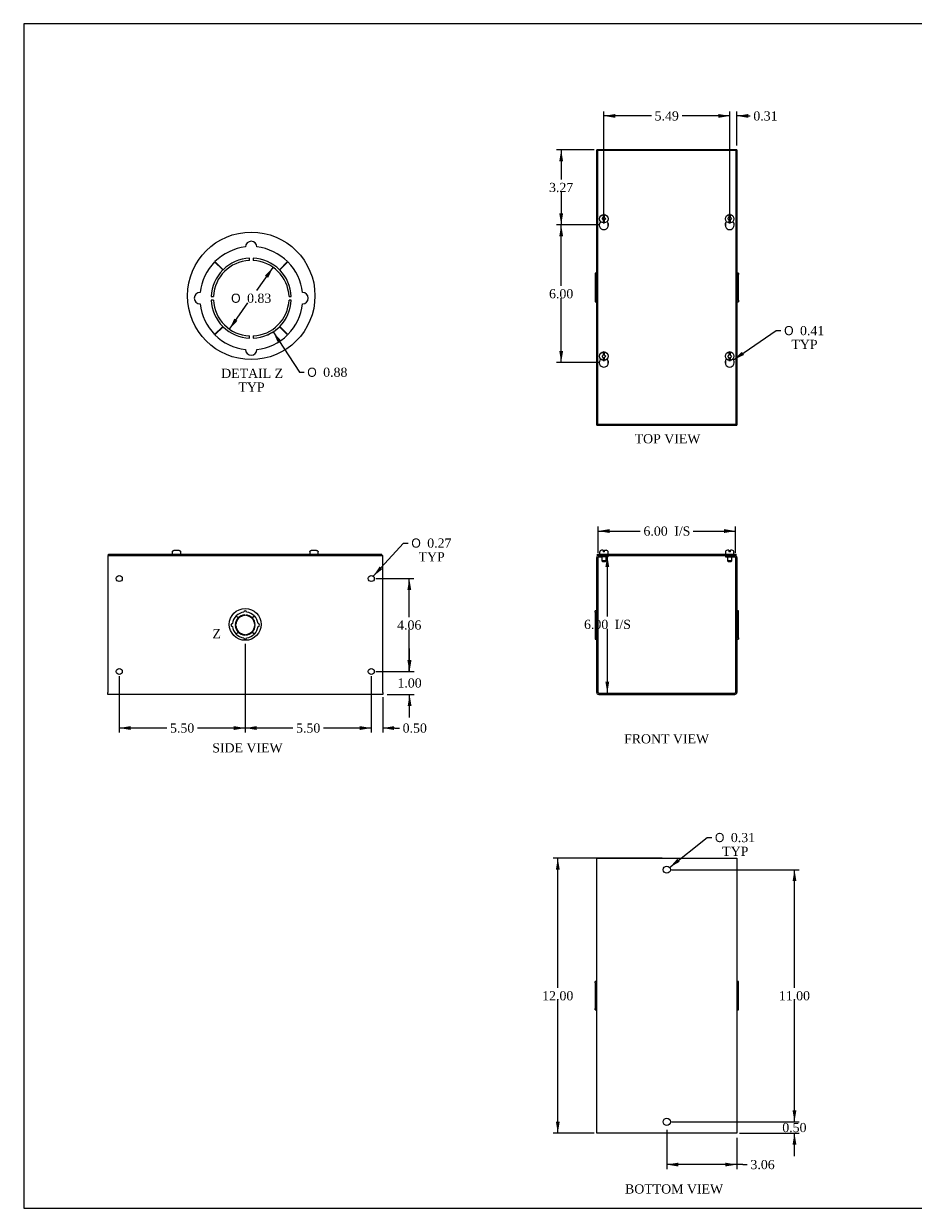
# Model space of a CAD drawing. Header units: inches. Extents: x 0.2 to 77.9, y -0.5 to 51.8.
# Tile 1 of 4: x 0.2 to 39.1, y 0.1 to 51.8. Entities that reach past the tile are written whole.
import ezdxf
from ezdxf.enums import TextEntityAlignment as Align
from ezdxf.lldxf.tags import DXFTag

# ---------------------------------------------------------------- set-up
doc = ezdxf.new("R2010")
doc.units = ezdxf.units.IN
doc.header["$MEASUREMENT"] = 0
for name, color, linetype in [('COM56306-3', 7, 'Continuous'), ('COM70723-1', 7, 'Continuous'), ('Default', 7, 'Continuous'), ('SCS19515', 7, 'Continuous')]:
    doc.layers.add(name, color=color, linetype=linetype)
doc.styles.add('SEACAD_Solid_Edge_ANSI1_Symbols', font='txt')
doc.styles.add('SEACAD_Times_New_Roman', font='times.ttf')
tags = doc.linetypes.add('CENTER2', pattern=[1.125, 0.75, -0.125, 0.125, -0.125]).pattern_tags.tags
tags[10:11] = [DXFTag(74, 4), DXFTag(75, 0), DXFTag(340, '0'), DXFTag(46, 0.0), DXFTag(50, 0.0), DXFTag(44, 0.0), DXFTag(45, 0.0)]
tags[8:9] = [DXFTag(74, 4), DXFTag(75, 0), DXFTag(340, '0'), DXFTag(46, 0.0), DXFTag(50, 0.0), DXFTag(44, 0.0), DXFTag(45, 0.0)]
tags[6:7] = [DXFTag(74, 4), DXFTag(75, 0), DXFTag(340, '0'), DXFTag(46, 0.0), DXFTag(50, 0.0), DXFTag(44, 0.0), DXFTag(45, 0.0)]
tags[4:5] = [DXFTag(74, 4), DXFTag(75, 0), DXFTag(340, '0'), DXFTag(46, 0.0), DXFTag(50, 0.0), DXFTag(44, 0.0), DXFTag(45, 0.0)]
doc.dimstyles.new('HAMMOND_(STH_-_66x44)', dxfattribs={"dimtxt": 0.4, "dimasz": 0.5, "dimexe": 0.2, "dimexo": 0.2, "dimgap": 0.1, "dimtad": 0, "dimtih": 1, "dimtoh": 1, "dimzin": 0, "dimdsep": 46, "dimtxsty": 'SEACAD_Times_New_Roman', "dimblk1": '_SE_FILLED', "dimblk2": '_SE_FILLED', "dimsah": 1, "dimcen": 0.2, "dimadec": 0, "dimazin": 0, "dimtfac": 0.8, "dimtofl": 0, "dimtmove": 0, "dimatfit": 3, "dimfxl": 1, "dimtolj": 1, "dimtzin": 0, "dimarcsym": 0})

# ---------------------------------------------------------------- blocks, each defined once
blk = doc.blocks.new('SE')
at = {"layer": 'COM56306-3', "color": 7, "linetype": 'Continuous'}
for p, q in [((25.278, 28.605), (31.33, 28.605)), ((25.278, 28.548), (25.278, 28.605)), ((25.278, 28.548), (25.333, 28.548)), ((25.497, 28.548), (31.111, 28.548)), ((31.275, 28.548), (31.33, 28.548)), ((31.33, 28.548), (31.33, 28.605))]:
    blk.add_line(p, q, dxfattribs=at)
at = {"layer": 'COM70723-1', "color": 7, "linetype": 'Continuous'}
for p, q in [((25.247, 22.577), (25.247, 28.462)), ((25.304, 22.577), (25.304, 28.462)), ((25.333, 28.548), (25.497, 28.548)), ((25.333, 28.491), (25.497, 28.491)), ((25.497, 28.491), (25.497, 28.548)), ((25.747, 28.491), (25.497, 28.491)), ((25.747, 28.491), (25.747, 28.548)), ((30.861, 28.548), (30.861, 28.491)), ((30.861, 28.491), (31.111, 28.491)), ((31.111, 28.548), (31.275, 28.548)), ((31.111, 28.491), (31.111, 28.548)), ((31.111, 28.491), (31.275, 28.491)), ((31.304, 28.462), (31.304, 22.577)), ((31.361, 28.462), (31.361, 22.577)), ((25.175, 26.078), (25.175, 26.141)), ((25.247, 26.141), (25.175, 26.141)), ((25.175, 26.078), (25.247, 26.078)), ((25.175, 26.078), (25.175, 25.919)), ((25.175, 25.919), (25.247, 25.919)), ((25.175, 25.919), (25.175, 25.915)), ((25.175, 25.915), (25.247, 25.915)), ((25.175, 25.915), (25.175, 25.582)), ((31.433, 26.141), (31.361, 26.141)), ((31.433, 26.078), (31.361, 26.078)), ((31.433, 25.919), (31.361, 25.919)), ((31.433, 25.915), (31.361, 25.915)), ((31.433, 26.078), (31.433, 26.141)), ((31.433, 25.919), (31.433, 26.078)), ((31.433, 25.915), (31.433, 25.919)), ((31.433, 25.582), (31.433, 25.915)), ((25.175, 25.582), (25.247, 25.582)), ((25.175, 25.582), (25.175, 25.457)), ((25.175, 25.457), (25.247, 25.457)), ((25.175, 25.457), (25.175, 25.123)), ((31.433, 25.582), (31.361, 25.582)), ((31.433, 25.457), (31.361, 25.457)), ((31.433, 25.457), (31.433, 25.582)), ((31.433, 25.123), (31.433, 25.457)), ((25.175, 25.123), (25.247, 25.123)), ((25.175, 25.123), (25.175, 25.12)), ((25.175, 25.12), (25.247, 25.12)), ((25.175, 25.12), (25.175, 24.96)), ((25.175, 24.96), (25.247, 24.96)), ((25.175, 24.96), (25.175, 24.898)), ((25.175, 24.898), (25.247, 24.898)), ((31.433, 25.123), (31.361, 25.123)), ((31.433, 25.12), (31.361, 25.12)), ((31.433, 24.96), (31.361, 24.96)), ((31.361, 24.898), (31.433, 24.898)), ((31.433, 25.12), (31.433, 25.123)), ((31.433, 24.96), (31.433, 25.12)), ((31.433, 24.96), (31.433, 24.898)), ((25.333, 22.548), (31.275, 22.548)), ((25.333, 22.491), (31.275, 22.491))]:
    blk.add_line(p, q, dxfattribs=at)
for centre, radius, start, end in [((25.333, 28.462), 0.086, 90, 180), ((25.333, 28.462), 0.029, 90, 180), ((31.275, 28.462), 0.086, 0, 90), ((31.275, 28.462), 0.029, 0, 90), ((25.333, 22.577), 0.086, 180, 270), ((25.333, 22.577), 0.029, 180, 270), ((31.275, 22.577), 0.086, 270, 0), ((31.275, 22.577), 0.029, 270, 0)]:
    blk.add_arc(centre, radius, start, end, dxfattribs=at)
at = {"layer": 'SCS19515', "color": 7, "linetype": 'Continuous'}
for p, q in [((25.371, 28.69), (25.371, 28.63)), ((25.529, 28.78), (25.461, 28.78)), ((25.464, 28.491), (25.464, 28.322)), ((25.529, 28.78), (25.529, 28.705)), ((25.589, 28.705), (25.529, 28.705)), ((25.589, 28.78), (25.656, 28.78)), ((25.589, 28.705), (25.589, 28.78)), ((25.654, 28.322), (25.654, 28.491)), ((25.746, 28.63), (25.746, 28.69)), ((30.861, 28.69), (30.861, 28.63)), ((31.018, 28.78), (30.951, 28.78)), ((30.953, 28.491), (30.953, 28.322)), ((31.018, 28.78), (31.018, 28.705)), ((31.078, 28.705), (31.018, 28.705)), ((31.146, 28.78), (31.078, 28.78)), ((31.078, 28.705), (31.078, 28.78)), ((31.143, 28.322), (31.143, 28.491)), ((31.236, 28.63), (31.236, 28.69)), ((25.654, 28.322), (25.464, 28.322)), ((25.464, 28.322), (25.494, 28.292)), ((25.494, 28.292), (25.624, 28.292)), ((25.624, 28.292), (25.654, 28.322)), ((31.143, 28.322), (30.953, 28.322)), ((30.953, 28.322), (30.983, 28.292)), ((30.983, 28.292), (31.113, 28.292)), ((31.113, 28.292), (31.143, 28.322))]:
    blk.add_line(p, q, dxfattribs=at)
for centre, radius, start, end in [((25.461, 28.69), 0.09, 90, 180), ((25.396, 28.63), 0.025, 180, 270), ((25.656, 28.69), 0.09, 0, 90), ((25.721, 28.63), 0.025, 270, 0), ((30.951, 28.69), 0.09, 90, 180), ((30.886, 28.63), 0.025, 180, 270), ((31.146, 28.69), 0.09, 0, 90), ((31.211, 28.63), 0.025, 270, 0)]:
    blk.add_arc(centre, radius, start, end, dxfattribs=at)
blk = doc.blocks.new('SE1')
at = {"layer": 'COM56306-3', "color": 7, "linetype": 'Continuous'}
for p, q in [((25.278, 46.214), (25.278, 34.277)), ((31.33, 46.214), (25.278, 46.214)), ((31.33, 34.277), (31.33, 46.214)), ((25.278, 34.277), (31.33, 34.277))]:
    blk.add_line(p, q, dxfattribs=at)
for centre in [(25.559, 42.973), (31.048, 42.973), (25.559, 36.973), (31.048, 36.973)]:
    blk.add_arc(centre, 0.203, 133.5511, 46.4489, dxfattribs=at)
at = {"layer": 'COM70723-1', "color": 7, "linetype": 'Continuous'}
for p, q in [((25.247, 34.245), (25.247, 46.245)), ((25.333, 46.245), (25.247, 46.245)), ((25.497, 46.245), (25.333, 46.245)), ((31.111, 46.245), (25.497, 46.245)), ((25.497, 46.214), (25.497, 46.245)), ((31.275, 46.245), (31.111, 46.245)), ((31.111, 46.245), (31.111, 46.214)), ((31.361, 46.245), (31.275, 46.245)), ((31.361, 46.245), (31.361, 34.245)), ((25.747, 42.896), (25.747, 43.051)), ((30.861, 43.051), (30.861, 42.896)), ((25.175, 40.867), (25.175, 40.804)), ((25.247, 40.867), (25.175, 40.867)), ((31.433, 40.867), (31.361, 40.867)), ((31.433, 40.867), (31.433, 40.804)), ((25.175, 40.804), (25.247, 40.804)), ((25.175, 40.804), (25.175, 40.645)), ((25.175, 40.645), (25.247, 40.645)), ((25.175, 40.645), (25.175, 40.641)), ((25.175, 40.641), (25.247, 40.641)), ((25.175, 40.641), (25.175, 40.308)), ((31.433, 40.804), (31.361, 40.804)), ((31.433, 40.645), (31.361, 40.645)), ((31.433, 40.641), (31.361, 40.641)), ((31.433, 40.645), (31.433, 40.804)), ((31.433, 40.641), (31.433, 40.645)), ((31.433, 40.308), (31.433, 40.641)), ((25.175, 40.308), (25.247, 40.308)), ((25.175, 40.308), (25.175, 40.183)), ((25.175, 40.183), (25.247, 40.183)), ((25.175, 40.183), (25.175, 39.849)), ((25.175, 39.849), (25.247, 39.849)), ((25.175, 39.849), (25.175, 39.846)), ((25.175, 39.846), (25.247, 39.846)), ((25.175, 39.846), (25.175, 39.686)), ((31.433, 40.308), (31.361, 40.308)), ((31.433, 40.183), (31.361, 40.183)), ((31.433, 39.849), (31.361, 39.849)), ((31.433, 39.846), (31.361, 39.846)), ((31.433, 40.183), (31.433, 40.308)), ((31.433, 39.849), (31.433, 40.183)), ((31.433, 39.846), (31.433, 39.849)), ((31.433, 39.686), (31.433, 39.846)), ((25.175, 39.686), (25.247, 39.686)), ((25.175, 39.686), (25.175, 39.624)), ((25.175, 39.624), (25.247, 39.624)), ((31.433, 39.686), (31.361, 39.686)), ((31.361, 39.624), (31.433, 39.624)), ((31.433, 39.686), (31.433, 39.624)), ((25.747, 36.896), (25.747, 37.051)), ((30.861, 37.051), (30.861, 36.896)), ((25.247, 34.245), (25.333, 34.245)), ((25.333, 34.245), (25.497, 34.245)), ((25.497, 34.245), (25.497, 34.277)), ((25.497, 34.245), (31.111, 34.245)), ((31.111, 34.277), (31.111, 34.245)), ((31.111, 34.245), (31.275, 34.245)), ((31.275, 34.245), (31.361, 34.245))]:
    blk.add_line(p, q, dxfattribs=at)
at = {"layer": 'SCS19515', "color": 7, "linetype": 'Continuous'}
for p, q in [((25.529, 43.429), (25.529, 43.338)), ((25.589, 43.338), (25.589, 43.429)), ((31.018, 43.429), (31.018, 43.338)), ((31.078, 43.338), (31.078, 43.429)), ((25.48, 43.245), (25.529, 43.295)), ((25.529, 43.196), (25.48, 43.245)), ((25.529, 43.338), (25.529, 43.295)), ((25.529, 43.196), (25.529, 43.153)), ((25.529, 43.153), (25.529, 43.062)), ((25.589, 43.295), (25.589, 43.338)), ((25.589, 43.295), (25.638, 43.245)), ((25.638, 43.245), (25.589, 43.196)), ((25.589, 43.153), (25.589, 43.196)), ((25.589, 43.062), (25.589, 43.153)), ((30.969, 43.245), (31.018, 43.295)), ((31.018, 43.196), (30.969, 43.245)), ((31.018, 43.338), (31.018, 43.295)), ((31.018, 43.196), (31.018, 43.153)), ((31.018, 43.153), (31.018, 43.062)), ((31.078, 43.295), (31.078, 43.338)), ((31.078, 43.295), (31.128, 43.245)), ((31.128, 43.245), (31.078, 43.196)), ((31.078, 43.153), (31.078, 43.196)), ((31.078, 43.062), (31.078, 43.153)), ((25.48, 37.245), (25.529, 37.295)), ((25.529, 37.196), (25.48, 37.245)), ((25.529, 37.429), (25.529, 37.338)), ((25.529, 37.338), (25.529, 37.295)), ((25.589, 37.338), (25.589, 37.429)), ((25.589, 37.295), (25.589, 37.338)), ((25.589, 37.295), (25.638, 37.245)), ((25.638, 37.245), (25.589, 37.196)), ((30.969, 37.245), (31.018, 37.295)), ((31.018, 37.196), (30.969, 37.245)), ((31.018, 37.429), (31.018, 37.338)), ((31.018, 37.338), (31.018, 37.295)), ((31.078, 37.338), (31.078, 37.429)), ((31.078, 37.295), (31.078, 37.338)), ((31.078, 37.295), (31.128, 37.245)), ((31.128, 37.245), (31.078, 37.196)), ((25.529, 37.196), (25.529, 37.153)), ((25.529, 37.153), (25.529, 37.062)), ((25.589, 37.153), (25.589, 37.196)), ((25.589, 37.062), (25.589, 37.153)), ((31.018, 37.196), (31.018, 37.153)), ((31.018, 37.153), (31.018, 37.062)), ((31.078, 37.153), (31.078, 37.196)), ((31.078, 37.062), (31.078, 37.153))]:
    blk.add_line(p, q, dxfattribs=at)
for centre in [(25.559, 43.245), (31.048, 43.245), (25.559, 37.245), (31.048, 37.245)]:
    blk.add_circle(centre, 0.187, dxfattribs=at)
for centre, start, end in [((25.559, 43.245), 80.7303, 99.2697), ((31.048, 43.245), 80.7303, 99.2697), ((25.559, 43.245), 260.7303, 279.2697), ((31.048, 43.245), 260.7303, 279.2697), ((25.559, 37.245), 80.7303, 99.2697), ((31.048, 37.245), 80.7303, 99.2697), ((25.559, 37.245), 260.7303, 279.2697), ((31.048, 37.245), 260.7303, 279.2697)]:
    blk.add_arc(centre, 0.186, start, end, dxfattribs=at)
blk = doc.blocks.new('SE2')
at = {"layer": 'COM70723-1', "color": 7, "linetype": 'Continuous'}
for p, q in [((25.247, 15.346), (25.333, 15.346)), ((25.247, 3.346), (25.247, 15.346)), ((25.333, 15.346), (31.275, 15.346)), ((31.275, 15.346), (31.361, 15.346)), ((31.361, 15.346), (31.361, 3.346)), ((25.175, 9.905), (25.175, 9.967)), ((25.247, 9.967), (25.175, 9.967)), ((25.175, 9.905), (25.247, 9.905)), ((25.175, 9.905), (25.175, 9.745)), ((31.433, 9.967), (31.361, 9.967)), ((31.433, 9.905), (31.361, 9.905)), ((31.433, 9.905), (31.433, 9.967)), ((31.433, 9.745), (31.433, 9.905)), ((25.175, 9.745), (25.247, 9.745)), ((25.175, 9.745), (25.175, 9.742)), ((25.175, 9.742), (25.247, 9.742)), ((25.175, 9.742), (25.175, 9.408)), ((25.175, 9.408), (25.247, 9.408)), ((25.175, 9.408), (25.175, 9.283)), ((31.433, 9.745), (31.361, 9.745)), ((31.433, 9.742), (31.361, 9.742)), ((31.433, 9.408), (31.361, 9.408)), ((31.433, 9.742), (31.433, 9.745)), ((31.433, 9.408), (31.433, 9.742)), ((31.433, 9.283), (31.433, 9.408)), ((25.175, 9.283), (25.247, 9.283)), ((25.175, 9.283), (25.175, 8.95)), ((25.175, 8.95), (25.247, 8.95)), ((25.175, 8.95), (25.175, 8.946)), ((25.175, 8.946), (25.247, 8.946)), ((25.175, 8.946), (25.175, 8.787)), ((25.175, 8.787), (25.247, 8.787)), ((25.175, 8.724), (25.175, 8.787)), ((31.433, 9.283), (31.361, 9.283)), ((31.433, 8.95), (31.361, 8.95)), ((31.433, 8.946), (31.361, 8.946)), ((31.433, 8.787), (31.361, 8.787)), ((31.433, 8.95), (31.433, 9.283)), ((31.433, 8.946), (31.433, 8.95)), ((31.433, 8.787), (31.433, 8.946)), ((31.433, 8.724), (31.433, 8.787)), ((25.175, 8.724), (25.247, 8.724)), ((31.361, 8.724), (31.433, 8.724)), ((25.333, 3.346), (25.247, 3.346)), ((31.275, 3.346), (25.333, 3.346)), ((31.361, 3.346), (31.275, 3.346))]:
    blk.add_line(p, q, dxfattribs=at)
for centre in [(28.304, 14.846), (28.304, 3.846)]:
    blk.add_circle(centre, 0.156, dxfattribs=at)
blk = doc.blocks.new('SE4')
at = {"layer": 'COM56306-3', "color": 7, "linetype": 'Continuous'}
for p, q in [((3.937, 28.605), (15.875, 28.605)), ((3.937, 28.548), (3.937, 28.605)), ((3.937, 28.548), (15.875, 28.548)), ((15.875, 28.548), (15.875, 28.605))]:
    blk.add_line(p, q, dxfattribs=at)
at = {"layer": 'COM70723-1', "color": 7, "linetype": 'Continuous'}
for p, q in [((3.906, 28.548), (3.937, 28.548)), ((3.906, 28.548), (3.906, 28.462)), ((3.906, 28.462), (3.906, 22.577)), ((15.875, 28.548), (15.906, 28.548)), ((15.906, 28.462), (15.906, 28.548)), ((15.906, 22.577), (15.906, 28.462)), ((9.507, 25.915), (9.595, 25.827)), ((9.598, 25.83), (9.51, 25.919)), ((9.886, 25.931), (9.886, 25.956)), ((9.926, 25.956), (9.926, 25.931)), ((10.302, 25.919), (10.214, 25.83)), ((10.217, 25.827), (10.306, 25.915)), ((9.469, 25.539), (9.494, 25.539)), ((9.494, 25.499), (9.469, 25.499)), ((10.318, 25.539), (10.343, 25.539)), ((10.343, 25.499), (10.318, 25.499)), ((9.595, 25.211), (9.507, 25.123)), ((9.51, 25.12), (9.598, 25.209)), ((9.886, 25.082), (9.886, 25.107)), ((9.926, 25.107), (9.926, 25.082)), ((10.214, 25.209), (10.302, 25.12)), ((10.306, 25.123), (10.217, 25.211)), ((3.906, 22.491), (3.906, 22.577)), ((15.906, 22.491), (3.906, 22.491)), ((4.562, 22.491), (4.25, 22.491)), ((15.562, 22.491), (15.25, 22.491)), ((15.906, 22.577), (15.906, 22.491))]:
    blk.add_line(p, q, dxfattribs=at)
for centre in [(4.406, 27.548), (15.406, 27.548), (4.406, 23.491), (15.406, 23.491)]:
    blk.add_circle(centre, 0.133, dxfattribs=at)
for centre, radius, start, end in [((9.906, 25.519), 0.562, 135.25, 173.6206), ((9.906, 25.519), 0.413, 92.7791, 177.2209), ((9.906, 25.519), 0.562, 96.3794, 134.75), ((9.906, 25.519), 0.438, 92.6201, 134.75), ((9.906, 26.078), 0.0625, 0, 180), ((9.906, 25.519), 0.438, 45.25, 87.3799), ((9.906, 25.519), 0.413, 2.7791, 87.2209), ((9.906, 25.519), 0.562, 45.25, 83.6206), ((9.906, 25.519), 0.563, 6.3794, 44.75), ((9.347, 25.519), 0.0625, 90, 270), ((9.906, 25.519), 0.562, 186.3794, 224.75), ((9.906, 25.519), 0.438, 135.25, 177.3799), ((9.906, 25.519), 0.438, 182.6201, 224.75), ((9.906, 25.519), 0.413, 182.7791, 267.2209), ((9.906, 25.519), 0.413, 272.7791, 357.2209), ((9.906, 25.519), 0.438, 2.6201, 44.75), ((9.906, 25.519), 0.438, 315.25, 357.3799), ((9.906, 25.519), 0.563, 315.25, 353.6206), ((10.465, 25.519), 0.0625, 270, 90), ((9.906, 25.519), 0.563, 225.25, 263.6206), ((9.906, 25.519), 0.438, 225.25, 267.3799), ((9.906, 24.96), 0.0625, 180, 0), ((9.906, 25.519), 0.438, 272.6201, 314.75), ((9.906, 25.519), 0.563, 276.3794, 314.75)]:
    blk.add_arc(centre, radius, start, end, dxfattribs=at)
at = {"layer": 'SCS19515', "color": 7, "linetype": 'Continuous'}
for p, q in [((6.719, 28.69), (6.719, 28.63)), ((6.722, 28.705), (6.72, 28.705)), ((6.813, 28.78), (6.999, 28.78)), ((7.09, 28.705), (7.092, 28.705)), ((7.094, 28.63), (7.094, 28.69)), ((12.719, 28.69), (12.719, 28.63)), ((12.722, 28.705), (12.72, 28.705)), ((12.813, 28.78), (12.999, 28.78)), ((13.09, 28.705), (13.092, 28.705)), ((13.094, 28.63), (13.094, 28.69))]:
    blk.add_line(p, q, dxfattribs=at)
for centre, radius, start, end in [((6.809, 28.69), 0.09, 170.4059, 180), ((6.744, 28.63), 0.025, 180, 270), ((7.069, 28.63), 0.025, 270, 0), ((7.004, 28.69), 0.09, 0, 9.5941), ((12.809, 28.69), 0.09, 170.4059, 180), ((12.744, 28.63), 0.025, 180, 270), ((13.069, 28.63), 0.025, 270, 0), ((13.004, 28.69), 0.09, 0, 9.5941)]:
    blk.add_arc(centre, radius, start, end, dxfattribs=at)
for points in [[(6.722, 28.705), (6.723, 28.71), (6.725, 28.715), (6.728, 28.725), (6.731, 28.73), (6.736, 28.739), (6.739, 28.744), (6.746, 28.752), (6.75, 28.756), (6.758, 28.762), (6.763, 28.765), (6.772, 28.771), (6.777, 28.773), (6.787, 28.776), (6.792, 28.778), (6.803, 28.779), (6.808, 28.78), (6.813, 28.78)], [(6.999, 28.78), (7.004, 28.78), (7.01, 28.779), (7.02, 28.778), (7.025, 28.776), (7.035, 28.773), (7.04, 28.771), (7.05, 28.765), (7.054, 28.762), (7.062, 28.756), (7.066, 28.752), (7.073, 28.744), (7.076, 28.739), (7.082, 28.73), (7.084, 28.725), (7.088, 28.715), (7.089, 28.71), (7.09, 28.705)], [(12.722, 28.705), (12.723, 28.71), (12.725, 28.715), (12.728, 28.725), (12.731, 28.73), (12.736, 28.739), (12.739, 28.744), (12.746, 28.752), (12.75, 28.756), (12.758, 28.762), (12.763, 28.765), (12.772, 28.771), (12.777, 28.773), (12.787, 28.776), (12.792, 28.778), (12.803, 28.779), (12.808, 28.78), (12.813, 28.78)], [(12.999, 28.78), (13.004, 28.78), (13.01, 28.779), (13.02, 28.778), (13.025, 28.776), (13.035, 28.773), (13.04, 28.771), (13.05, 28.765), (13.054, 28.762), (13.062, 28.756), (13.066, 28.752), (13.073, 28.744), (13.076, 28.739), (13.082, 28.73), (13.084, 28.725), (13.088, 28.715), (13.089, 28.71), (13.09, 28.705)]]:
    blk.add_open_spline(points, degree=3, knots=[0, 0, 0, 0, 0.125, 0.125, 0.25, 0.25, 0.375, 0.375, 0.5, 0.5, 0.625, 0.625, 0.75, 0.75, 0.875, 0.875, 1, 1, 1, 1], dxfattribs=at)
blk = doc.blocks.new('DMBLK819')
at = {"layer": 'Default', "linetype": 'Continuous', "transparency": 16777216}
for points in [[(25.804, 29.702), (25.304, 29.618), (25.804, 29.535)], [(30.804, 29.702), (30.804, 29.535), (31.304, 29.618)]]:
    blk.add_hatch(color=7, dxfattribs=at).paths.add_polyline_path(points)
at = {"layer": 'Default', "color": 7, "linetype": 'Continuous', "transparency": 16777216}
for p, q in [((25.304, 28.662), (25.304, 29.818)), ((25.304, 29.618), (27.147, 29.618)), ((29.461, 29.618), (31.304, 29.618)), ((31.304, 28.662), (31.304, 29.818))]:
    blk.add_line(p, q, dxfattribs=at)
at = {"layer": 'Default', "color": 7, "linetype": 'Continuous', "transparency": 16777216, "style": 'SEACAD_Times_New_Roman'}
for s, p in [('6.00', (27.287, 29.818)), ('I/S', (28.629, 29.818))]:
    blk.add_text(s, height=0.4, dxfattribs=at).set_placement(p, align=Align.TOP_LEFT)
blk = doc.blocks.new('_SE_FILLED')
at = {"color": 0}
blk.add_line((0, 0), (-1, 0), dxfattribs=at)
blk.add_solid([(0, 0), (-1, -0.1665), (-1, 0.1665), (0, 0)], dxfattribs=at)
blk = doc.blocks.new('DMBLK820')
at = {"layer": 'Default', "linetype": 'Continuous', "transparency": 16777216}
for points in [[(25.625, 28.048), (25.792, 28.048), (25.708, 28.548)], [(25.625, 23.048), (25.708, 22.548), (25.792, 23.048)]]:
    blk.add_hatch(color=7, dxfattribs=at).paths.add_polyline_path(points)
at = {"layer": 'Default', "color": 7, "linetype": 'Continuous', "transparency": 16777216}
for p, q in [((25.708, 28.548), (25.708, 25.888)), ((25.708, 25.348), (25.708, 22.548))]:
    blk.add_line(p, q, dxfattribs=at)
at = {"layer": 'Default', "color": 7, "linetype": 'Continuous', "transparency": 16777216, "style": 'SEACAD_Times_New_Roman'}
for s, p in [('6.00', (24.692, 25.748)), ('I/S', (26.033, 25.748))]:
    blk.add_text(s, height=0.4, dxfattribs=at).set_placement(p, align=Align.TOP_LEFT)
blk = doc.blocks.new('DMBLK821')
at = {"layer": 'Default', "linetype": 'Continuous', "transparency": 16777216}
for points in [[(23.464, 14.846), (23.63, 14.846), (23.547, 15.346)], [(23.464, 3.846), (23.547, 3.346), (23.63, 3.846)]]:
    blk.add_hatch(color=7, dxfattribs=at).paths.add_polyline_path(points)
at = {"layer": 'Default', "color": 7, "linetype": 'Continuous', "transparency": 16777216}
for p, q in [((28.104, 15.346), (23.347, 15.346)), ((23.547, 9.686), (23.547, 15.346)), ((23.547, 3.346), (23.547, 9.146)), ((25.133, 3.346), (23.347, 3.346))]:
    blk.add_line(p, q, dxfattribs=at)
at = {"layer": 'Default', "color": 7, "linetype": 'Continuous', "transparency": 16777216, "style": 'SEACAD_Times_New_Roman'}
blk.add_text('12.00', height=0.4, dxfattribs=at).set_placement((22.865, 9.546), align=Align.TOP_LEFT)
blk = doc.blocks.new('DMBLK822')
at = {"layer": 'Default', "linetype": 'Continuous', "transparency": 16777216}
for points in [[(33.96, 4.346), (33.793, 4.346), (33.876, 3.846)], [(33.96, 2.846), (33.876, 3.346), (33.793, 2.846)]]:
    blk.add_hatch(color=7, dxfattribs=at).paths.add_polyline_path(points)
at = {"layer": 'Default', "color": 7, "linetype": 'Continuous', "transparency": 16777216}
for p, q in [((33.876, 3.846), (33.876, 4.846)), ((28.504, 3.846), (34.076, 3.846)), ((31.475, 3.346), (34.076, 3.346)), ((33.876, 2.346), (33.876, 3.346))]:
    blk.add_line(p, q, dxfattribs=at)
at = {"layer": 'Default', "color": 7, "linetype": 'Continuous', "transparency": 16777216, "style": 'SEACAD_Times_New_Roman'}
blk.add_text('0.50', height=0.4, dxfattribs=at).set_placement((33.345, 3.796), align=Align.TOP_LEFT)
blk = doc.blocks.new('DMBLK823')
at = {"layer": 'Default', "linetype": 'Continuous', "transparency": 16777216}
for points in [[(33.96, 14.346), (33.876, 14.846), (33.793, 14.346)], [(33.96, 4.346), (33.793, 4.346), (33.876, 3.846)]]:
    blk.add_hatch(color=7, dxfattribs=at).paths.add_polyline_path(points)
at = {"layer": 'Default', "color": 7, "linetype": 'Continuous', "transparency": 16777216}
for p, q in [((28.504, 14.846), (34.076, 14.846)), ((33.876, 9.686), (33.876, 14.846)), ((33.876, 3.846), (33.876, 9.146)), ((28.504, 3.846), (34.076, 3.846))]:
    blk.add_line(p, q, dxfattribs=at)
at = {"layer": 'Default', "color": 7, "linetype": 'Continuous', "transparency": 16777216, "style": 'SEACAD_Times_New_Roman'}
blk.add_text('11.00', height=0.4, dxfattribs=at).set_placement((33.194, 9.546), align=Align.TOP_LEFT)
blk = doc.blocks.new('DMBLK824')
at = {"layer": 'Default', "linetype": 'Continuous', "transparency": 16777216}
for points in [[(28.804, 1.898), (28.804, 2.064), (28.304, 1.981)], [(30.861, 1.898), (31.361, 1.981), (30.861, 2.064)]]:
    blk.add_hatch(color=7, dxfattribs=at).paths.add_polyline_path(points)
at = {"layer": 'Default', "color": 7, "linetype": 'Continuous', "transparency": 16777216}
for p, q in [((28.304, 3.489), (28.304, 1.781)), ((31.361, 3.146), (31.361, 1.781)), ((31.616, 1.981), (28.304, 1.981)), ((31.616, 1.981), (31.816, 1.981))]:
    blk.add_line(p, q, dxfattribs=at)
at = {"layer": 'Default', "color": 7, "linetype": 'Continuous', "transparency": 16777216, "style": 'SEACAD_Times_New_Roman'}
blk.add_text('3.06', height=0.4, dxfattribs=at).set_placement((31.956, 2.181), align=Align.TOP_LEFT)
blk = doc.blocks.new('DMBLK825')
at = {"layer": 'Default', "linetype": 'Continuous', "transparency": 16777216}
for points in [[(23.612, 45.745), (23.779, 45.745), (23.696, 46.245)], [(23.612, 43.473), (23.696, 42.973), (23.779, 43.473)]]:
    blk.add_hatch(color=7, dxfattribs=at).paths.add_polyline_path(points)
at = {"layer": 'Default', "color": 7, "linetype": 'Continuous', "transparency": 16777216}
for p, q in [((25.133, 46.245), (23.496, 46.245)), ((23.696, 46.245), (23.696, 44.949)), ((23.696, 44.409), (23.696, 42.973)), ((25.359, 42.973), (23.496, 42.973))]:
    blk.add_line(p, q, dxfattribs=at)
at = {"layer": 'Default', "color": 7, "linetype": 'Continuous', "transparency": 16777216, "style": 'SEACAD_Times_New_Roman'}
blk.add_text('3.27', height=0.4, dxfattribs=at).set_placement((23.165, 44.809), align=Align.TOP_LEFT)
blk = doc.blocks.new('DMBLK826')
at = {"layer": 'Default', "linetype": 'Continuous', "transparency": 16777216}
for points in [[(23.612, 42.473), (23.779, 42.473), (23.696, 42.973)], [(23.612, 37.473), (23.696, 36.973), (23.779, 37.473)]]:
    blk.add_hatch(color=7, dxfattribs=at).paths.add_polyline_path(points)
at = {"layer": 'Default', "color": 7, "linetype": 'Continuous', "transparency": 16777216}
for p, q in [((25.359, 42.973), (23.496, 42.973)), ((23.696, 40.313), (23.696, 42.973)), ((23.696, 36.973), (23.696, 39.773)), ((25.359, 36.973), (23.496, 36.973))]:
    blk.add_line(p, q, dxfattribs=at)
at = {"layer": 'Default', "color": 7, "linetype": 'Continuous', "transparency": 16777216, "style": 'SEACAD_Times_New_Roman'}
blk.add_text('6.00', height=0.4, dxfattribs=at).set_placement((23.165, 40.173), align=Align.TOP_LEFT)
blk = doc.blocks.new('DMBLK827')
at = {"layer": 'Default', "linetype": 'Continuous', "transparency": 16777216}
for points in [[(30.548, 47.813), (30.548, 47.646), (31.048, 47.729)], [(31.861, 47.813), (31.361, 47.729), (31.861, 47.646)]]:
    blk.add_hatch(color=7, dxfattribs=at).paths.add_polyline_path(points)
at = {"layer": 'Default', "color": 7, "linetype": 'Continuous', "transparency": 16777216}
for p, q in [((31.048, 47.729), (30.048, 47.729)), ((31.048, 43.173), (31.048, 47.929)), ((31.361, 46.445), (31.361, 47.929)), ((31.742, 47.729), (31.361, 47.729)), ((31.742, 47.729), (31.942, 47.729))]:
    blk.add_line(p, q, dxfattribs=at)
at = {"layer": 'Default', "color": 7, "linetype": 'Continuous', "transparency": 16777216, "style": 'SEACAD_Times_New_Roman'}
blk.add_text('0.31', height=0.4, dxfattribs=at).set_placement((32.082, 47.929), align=Align.TOP_LEFT)
blk = doc.blocks.new('DMBLK828')
at = {"layer": 'Default', "linetype": 'Continuous', "transparency": 16777216}
for points in [[(26.059, 47.813), (25.559, 47.729), (26.059, 47.646)], [(30.548, 47.813), (30.548, 47.646), (31.048, 47.729)]]:
    blk.add_hatch(color=7, dxfattribs=at).paths.add_polyline_path(points)
at = {"layer": 'Default', "color": 7, "linetype": 'Continuous', "transparency": 16777216}
for p, q in [((25.559, 43.173), (25.559, 47.929)), ((27.633, 47.729), (25.559, 47.729)), ((31.048, 47.729), (28.975, 47.729)), ((31.048, 43.173), (31.048, 47.929))]:
    blk.add_line(p, q, dxfattribs=at)
at = {"layer": 'Default', "color": 7, "linetype": 'Continuous', "transparency": 16777216, "style": 'SEACAD_Times_New_Roman'}
blk.add_text('5.49', height=0.4, dxfattribs=at).set_placement((27.773, 47.929), align=Align.TOP_LEFT)
blk = doc.blocks.new('DMBLK829')
at = {"layer": 'Default', "linetype": 'Continuous', "transparency": 16777216}
blk.add_hatch(color=7, dxfattribs=at).paths.add_polyline_path([(31.582, 37.439), (31.216, 37.088), (31.676, 37.301)])
at = {"layer": 'Default', "color": 7, "linetype": 'Continuous', "transparency": 16777216}
for p, q in [((31.216, 37.088), (33.082, 38.363)), ((33.082, 38.363), (33.282, 38.363))]:
    blk.add_line(p, q, dxfattribs=at)
for s, style, p in [('O', 'SEACAD_Solid_Edge_ANSI1_Symbols', (33.422, 38.563)), ('0.41', 'SEACAD_Times_New_Roman', (34.118, 38.563)), ('TYP', 'SEACAD_Times_New_Roman', (33.742, 37.963))]:
    blk.add_text(s, height=0.4, dxfattribs=dict(at, style=style)).set_placement(p, align=Align.TOP_LEFT)
blk = doc.blocks.new('DMBLK830')
at = {"layer": 'Default', "linetype": 'Continuous', "transparency": 16777216}
blk.add_hatch(color=7, dxfattribs=at).paths.add_polyline_path([(28.765, 15.32), (28.426, 14.943), (28.869, 15.189)])
at = {"layer": 'Default', "color": 7, "linetype": 'Continuous', "transparency": 16777216}
for p, q in [((28.426, 14.943), (30.064, 16.248)), ((30.064, 16.248), (30.264, 16.248))]:
    blk.add_line(p, q, dxfattribs=at)
for s, style, p in [('O', 'SEACAD_Solid_Edge_ANSI1_Symbols', (30.404, 16.448)), ('0.31', 'SEACAD_Times_New_Roman', (31.1, 16.448)), ('TYP', 'SEACAD_Times_New_Roman', (30.724, 15.848))]:
    blk.add_text(s, height=0.4, dxfattribs=dict(at, style=style)).set_placement(p, align=Align.TOP_LEFT)
blk = doc.blocks.new('DMBLK831')
at = {"layer": 'Default', "linetype": 'Continuous', "transparency": 16777216}
for points in [[(14.906, 20.941), (15.406, 21.024), (14.906, 21.108)], [(16.406, 20.941), (16.406, 21.108), (15.906, 21.024)]]:
    blk.add_hatch(color=7, dxfattribs=at).paths.add_polyline_path(points)
at = {"layer": 'Default', "color": 7, "linetype": 'Continuous', "transparency": 16777216}
for p, q in [((15.406, 23.291), (15.406, 20.824)), ((15.906, 22.377), (15.906, 20.824)), ((15.406, 21.024), (14.406, 21.024)), ((16.437, 21.024), (15.906, 21.024)), ((16.437, 21.024), (16.637, 21.024))]:
    blk.add_line(p, q, dxfattribs=at)
at = {"layer": 'Default', "color": 7, "linetype": 'Continuous', "transparency": 16777216, "style": 'SEACAD_Times_New_Roman'}
blk.add_text('0.50', height=0.4, dxfattribs=at).set_placement((16.777, 21.224), align=Align.TOP_LEFT)
blk = doc.blocks.new('DMBLK832')
at = {"layer": 'Default', "linetype": 'Continuous', "transparency": 16777216}
for points in [[(10.406, 20.941), (10.406, 21.108), (9.906, 21.024)], [(14.906, 20.941), (15.406, 21.024), (14.906, 21.108)]]:
    blk.add_hatch(color=7, dxfattribs=at).paths.add_polyline_path(points)
at = {"layer": 'Default', "color": 7, "linetype": 'Continuous', "transparency": 16777216}
for p, q in [((9.906, 24.698), (9.906, 20.824)), ((15.406, 23.291), (15.406, 20.824)), ((11.985, 21.024), (9.906, 21.024)), ((15.406, 21.024), (13.327, 21.024))]:
    blk.add_line(p, q, dxfattribs=at)
at = {"layer": 'Default', "color": 7, "linetype": 'Continuous', "transparency": 16777216, "style": 'SEACAD_Times_New_Roman'}
blk.add_text('5.50', height=0.4, dxfattribs=at).set_placement((12.125, 21.224), align=Align.TOP_LEFT)
blk = doc.blocks.new('DMBLK833')
at = {"layer": 'Default', "linetype": 'Continuous', "transparency": 16777216}
for points in [[(4.906, 20.941), (4.906, 21.108), (4.406, 21.024)], [(9.406, 20.941), (9.906, 21.024), (9.406, 21.108)]]:
    blk.add_hatch(color=7, dxfattribs=at).paths.add_polyline_path(points)
at = {"layer": 'Default', "color": 7, "linetype": 'Continuous', "transparency": 16777216}
for p, q in [((9.906, 24.698), (9.906, 20.824)), ((4.406, 23.291), (4.406, 20.824)), ((6.485, 21.024), (4.406, 21.024)), ((9.906, 21.024), (7.827, 21.024))]:
    blk.add_line(p, q, dxfattribs=at)
at = {"layer": 'Default', "color": 7, "linetype": 'Continuous', "transparency": 16777216, "style": 'SEACAD_Times_New_Roman'}
blk.add_text('5.50', height=0.4, dxfattribs=at).set_placement((6.625, 21.224), align=Align.TOP_LEFT)
blk = doc.blocks.new('DMBLK834')
at = {"layer": 'Default', "linetype": 'Continuous', "transparency": 16777216}
for points in [[(17.163, 23.991), (16.996, 23.991), (17.079, 23.491)], [(17.163, 21.991), (17.079, 22.491), (16.996, 21.991)]]:
    blk.add_hatch(color=7, dxfattribs=at).paths.add_polyline_path(points)
at = {"layer": 'Default', "color": 7, "linetype": 'Continuous', "transparency": 16777216}
for p, q in [((17.079, 23.491), (17.079, 24.491)), ((15.606, 23.491), (17.279, 23.491)), ((16.106, 22.491), (17.279, 22.491)), ((17.079, 21.491), (17.079, 22.491))]:
    blk.add_line(p, q, dxfattribs=at)
at = {"layer": 'Default', "color": 7, "linetype": 'Continuous', "transparency": 16777216, "style": 'SEACAD_Times_New_Roman'}
blk.add_text('1.00', height=0.4, dxfattribs=at).set_placement((16.549, 23.191), align=Align.TOP_LEFT)
blk = doc.blocks.new('SE9')
at = {"color": 7, "linetype": 'Continuous', "style": 'SEACAD_Times_New_Roman'}
blk.add_text('Z', height=0.4, dxfattribs=at).set_placement((8.478, 25.344), align=Align.TOP_LEFT)
blk = doc.blocks.new('SE8')
at = {"layer": 'Default', "color": 7, "linetype": 'CENTER2'}
blk.add_circle((9.906, 25.546), 0.695, dxfattribs=at)
at = {"layer": 'Default'}
blk.add_blockref('SE9', (0, 0), dxfattribs=at)
blk = doc.blocks.new('SE10')
at = {"layer": 'COM70723-1', "color": 7, "linetype": 'Continuous'}
for p, q in [((8.571, 41.36), (8.926, 41.008)), ((8.937, 41.019), (8.585, 41.374)), ((10.089, 41.424), (10.089, 41.524)), ((10.249, 41.524), (10.249, 41.424)), ((11.753, 41.374), (11.401, 41.019)), ((11.412, 41.008), (11.767, 41.36)), ((8.421, 39.856), (8.521, 39.856)), ((11.817, 39.856), (11.917, 39.856)), ((8.521, 39.696), (8.421, 39.696)), ((11.917, 39.696), (11.817, 39.696)), ((8.926, 38.544), (8.571, 38.192)), ((8.585, 38.178), (8.937, 38.533)), ((11.401, 38.533), (11.753, 38.178)), ((11.767, 38.192), (11.412, 38.544)), ((10.089, 38.028), (10.089, 38.128)), ((10.249, 38.128), (10.249, 38.028))]:
    blk.add_line(p, q, dxfattribs=at)
for centre, radius, start, end in [((10.169, 39.776), 2.25, 96.3794, 134.75), ((10.169, 42.012), 0.25, 0, 180), ((10.169, 39.776), 2.25, 45.25, 83.6206), ((10.169, 39.776), 2.25, 135.25, 173.6206), ((10.169, 39.776), 1.65, 92.7791, 177.2209), ((10.169, 39.776), 1.75, 92.6201, 134.75), ((10.169, 39.776), 1.75, 45.25, 87.3799), ((10.169, 39.776), 1.65, 2.7791, 87.2209), ((10.169, 39.776), 2.25, 6.3794, 44.75), ((10.169, 39.776), 1.75, 135.25, 177.3799), ((10.169, 39.776), 1.75, 2.6201, 44.75), ((7.933, 39.776), 0.25, 90, 270), ((12.405, 39.776), 0.25, 270, 90), ((10.169, 39.776), 2.25, 186.3794, 224.75), ((10.169, 39.776), 1.75, 182.6201, 224.75), ((10.169, 39.776), 1.65, 182.7791, 267.2209), ((10.169, 39.776), 1.65, 272.7791, 357.2209), ((10.169, 39.776), 1.75, 315.25, 357.3799), ((10.169, 39.776), 2.25, 315.25, 353.6206), ((10.169, 39.776), 1.75, 225.25, 267.3799), ((10.169, 39.776), 1.75, 272.6201, 314.75), ((10.169, 39.776), 2.25, 225.25, 263.6206), ((10.169, 39.776), 2.25, 276.3794, 314.75), ((10.169, 37.54), 0.25, 180, 0)]:
    blk.add_arc(centre, radius, start, end, dxfattribs=at)
blk = doc.blocks.new('DMBLK839')
at = {"layer": 'Default', "linetype": 'Continuous', "transparency": 16777216}
for points in [[(17.15, 27.048), (17.067, 27.548), (16.984, 27.048)], [(17.15, 23.991), (16.984, 23.991), (17.067, 23.491)]]:
    blk.add_hatch(color=7, dxfattribs=at).paths.add_polyline_path(points)
at = {"layer": 'Default', "color": 7, "linetype": 'Continuous', "transparency": 16777216}
for p, q in [((15.606, 27.548), (17.267, 27.548)), ((17.067, 25.859), (17.067, 27.548)), ((17.067, 23.491), (17.067, 25.319)), ((15.606, 23.491), (17.267, 23.491))]:
    blk.add_line(p, q, dxfattribs=at)
at = {"layer": 'Default', "color": 7, "linetype": 'Continuous', "transparency": 16777216, "style": 'SEACAD_Times_New_Roman'}
blk.add_text('4.06', height=0.4, dxfattribs=at).set_placement((16.536, 25.719), align=Align.TOP_LEFT)
blk = doc.blocks.new('DMBLK840')
at = {"layer": 'Default', "linetype": 'Continuous', "transparency": 16777216}
blk.add_hatch(color=7, dxfattribs=at).paths.add_polyline_path([(15.77, 28.072), (15.496, 27.646), (15.894, 27.96)])
at = {"layer": 'Default', "color": 7, "linetype": 'Continuous', "transparency": 16777216}
for p, q in [((15.496, 27.646), (16.813, 29.095)), ((16.813, 29.095), (17.013, 29.095))]:
    blk.add_line(p, q, dxfattribs=at)
for s, style, p in [('O', 'SEACAD_Solid_Edge_ANSI1_Symbols', (17.153, 29.295)), ('0.27', 'SEACAD_Times_New_Roman', (17.849, 29.295)), ('TYP', 'SEACAD_Times_New_Roman', (17.472, 28.695))]:
    blk.add_text(s, height=0.4, dxfattribs=dict(at, style=style)).set_placement(p, align=Align.TOP_LEFT)
blk = doc.blocks.new('DMBLK841')
at = {"layer": 'Default', "linetype": 'Continuous', "transparency": 16777216}
for points in [[(10.767, 40.762), (10.903, 40.665), (11.125, 41.121)], [(9.434, 38.887), (9.213, 38.431), (9.57, 38.791)]]:
    blk.add_hatch(color=7, dxfattribs=at).paths.add_polyline_path(points)
at = {"layer": 'Default', "color": 7, "linetype": 'Continuous', "transparency": 16777216}
for p, q in [((10.41, 40.116), (11.125, 41.121)), ((9.213, 38.431), (10.027, 39.576))]:
    blk.add_line(p, q, dxfattribs=at)
for s, style, p in [('O', 'SEACAD_Solid_Edge_ANSI1_Symbols', (9.29, 39.976)), ('0.83', 'SEACAD_Times_New_Roman', (9.986, 39.976))]:
    blk.add_text(s, height=0.4, dxfattribs=dict(at, style=style)).set_placement(p, align=Align.TOP_LEFT)
blk = doc.blocks.new('DMBLK842')
at = {"layer": 'Default', "linetype": 'Continuous', "transparency": 16777216}
blk.add_hatch(color=7, dxfattribs=at).paths.add_polyline_path([(11.466, 37.936), (11.124, 38.31), (11.327, 37.845)])
at = {"layer": 'Default', "color": 7, "linetype": 'Continuous', "transparency": 16777216}
for p, q in [((11.124, 38.31), (12.272, 36.547)), ((12.272, 36.547), (12.472, 36.547))]:
    blk.add_line(p, q, dxfattribs=at)
blk.add_arc((10.169, 39.776), 1.75, 289.9746, 308.7019, dxfattribs=at)
for s, style, p in [('O', 'SEACAD_Solid_Edge_ANSI1_Symbols', (12.612, 36.747)), ('0.88', 'SEACAD_Times_New_Roman', (13.308, 36.747))]:
    blk.add_text(s, height=0.4, dxfattribs=dict(at, style=style)).set_placement(p, align=Align.TOP_LEFT)
blk = doc.blocks.new('BORDER')
at = {"layer": 'Default', "color": 7, "linetype": 'Continuous'}
for p, q in [((0, 27.86), (-41.86, 27.86)), ((-41.86, 27.86), (-41.86, 0)), ((-41.86, 0), (0, 0))]:
    blk.add_line(p, q, dxfattribs=at)

msp = doc.modelspace()

# ---------------------------------------------------------------- linework, layer by layer
at = {"color": 7, "linetype": 'CENTER2'}
msp.add_circle((10.169, 39.881), 2.781, dxfattribs=at)

# ---------------------------------------------------------------- block references
at = {"layer": 'Default', "color": 7, "xscale": 1.855, "yscale": 1.855, "zscale": 1.855}
msp.add_blockref('BORDER', (77.888, 0.072), dxfattribs=at)
at = {"layer": 'Default'}
for name in ['SE1', 'SE10', 'SE4', 'SE', 'SE8', 'SE2']:
    msp.add_blockref(name, (0, 0), dxfattribs=at)

# ---------------------------------------------------------------- texts
at = {"layer": 'Default', "color": 7, "linetype": 'Continuous', "style": 'SEACAD_Times_New_Roman'}
for s, p in [('DETAIL Z', (8.856, 36.7)), ('TYP', (9.61, 36.1)), ('TOP VIEW', (26.901, 33.845)), ('FRONT VIEW', (26.44, 20.755)), ('SIDE VIEW', (8.466, 20.36)), ('BOTTOM VIEW', (26.482, 1.117))]:
    msp.add_text(s, height=0.4, dxfattribs=at).set_placement(p, align=Align.TOP_LEFT)

# ---------------------------------------------------------------- dimensions: what is measured, and where the dimension line sits
at = {"layer": 'Default', "color": 7, "linetype": 'Continuous'}
for base, p1, p2, picture, middle in [((25.559, 47.729), (31.048, 42.973), (25.559, 42.973), 'DMBLK828', (28.304, 47.729)), ((4.406, 21.024), (9.906, 24.898), (4.406, 23.491), 'DMBLK833', (7.156, 21.024)), ((9.906, 21.024), (15.406, 23.491), (9.906, 24.898), 'DMBLK832', (12.656, 21.024))]:
    dim = msp.add_linear_dim(base=base, p1=p1, p2=p2, text='\\A1;<>', dimstyle='HAMMOND_(STH_-_66x44)', dxfattribs=at)
    dim.commit()
    dim.dimension.update_dxf_attribs({"geometry": picture, "text_midpoint": middle, "dimtype": 160})
for base, p1, p2, picture, middle in [((31.048, 47.729), (31.361, 46.245), (31.048, 42.973), 'DMBLK827', (31.942, 47.729)), ((15.406, 21.024), (15.906, 22.577), (15.406, 23.491), 'DMBLK831', (16.637, 21.024)), ((28.304, 1.981), (31.361, 3.346), (28.304, 3.689), 'DMBLK824', (31.816, 1.981))]:
    dim = msp.add_linear_dim(base=base, p1=p1, p2=p2, text='\\A1;<>', dimstyle='HAMMOND_(STH_-_66x44)', override={"dimtmove": 1}, dxfattribs=at)
    dim.commit()
    dim.dimension.update_dxf_attribs({"geometry": picture, "text_midpoint": middle, "dimtype": 160})
for base, p1, p2, angle, text, picture, middle, dimtype in [((23.696, 42.973), (25.333, 46.245), (25.559, 42.973), 90, '\\A1;<>', 'DMBLK825', (23.696, 44.609), 160), ((23.696, 36.973), (25.559, 36.973), (25.559, 42.973), 90, '\\A1;<>', 'DMBLK826', (23.696, 39.973), 161), ((25.304, 29.618), (25.304, 28.462), (31.304, 28.462), 0, '\\A1;<> I/S', 'DMBLK819', (28.304, 29.618), 161), ((25.708, 22.548), (31.33, 28.548), (31.275, 22.548), 90, '\\A1;<> I/S', 'DMBLK820', (25.708, 25.548), 160), ((17.067, 23.491), (15.406, 23.491), (15.406, 27.548), 90, '\\A1;<>', 'DMBLK839', (17.067, 25.519), 161), ((17.079, 23.491), (15.906, 22.491), (15.406, 23.491), 90, '\\A1;<>', 'DMBLK834', (17.079, 22.991), 160), ((23.547, 15.346), (25.333, 3.346), (28.304, 15.346), 90, '\\A1;<>', 'DMBLK821', (23.547, 9.346), 160), ((33.876, 3.846), (28.304, 3.846), (28.304, 14.846), 90, '\\A1;<>', 'DMBLK823', (33.876, 9.346), 161), ((33.876, 3.846), (31.275, 3.346), (28.304, 3.846), 90, '\\A1;<>', 'DMBLK822', (33.876, 3.596), 160)]:
    dim = msp.add_linear_dim(base=base, p1=p1, p2=p2, angle=angle, text=text, dimstyle='HAMMOND_(STH_-_66x44)', dxfattribs=at)
    dim.commit()
    dim.dimension.update_dxf_attribs({"geometry": picture, "text_midpoint": middle, "dimtype": dimtype})
for p1, p2, override, picture, middle in [((9.213, 38.431), (11.125, 41.121), {"dimlfac": 0.25, "dimtofl": 1, "dimtmove": 1}, 'DMBLK841', (10.169, 39.776)), ((9.214, 41.243), (11.124, 38.31), {"dimlfac": 0.25}, 'DMBLK842', (12.472, 36.547))]:
    dim = msp.add_diameter_dim_2p(p1=p1, p2=p2, text='\\A1;<>', dimstyle='HAMMOND_(STH_-_66x44)', override=override, dxfattribs=at)
    dim.commit()
    dim.dimension.update_dxf_attribs({"geometry": picture, "text_midpoint": middle, "dimtype": 163})
for p1, p2, picture, middle in [((30.881, 36.859), (31.216, 37.088), 'DMBLK829', (33.282, 38.363)), ((15.317, 27.449), (15.496, 27.646), 'DMBLK840', (17.013, 29.095)), ((28.182, 14.748), (28.426, 14.943), 'DMBLK830', (30.264, 16.248))]:
    dim = msp.add_diameter_dim_2p(p1=p1, p2=p2, text='\\A1;<>\\PTYP', dimstyle='HAMMOND_(STH_-_66x44)', dxfattribs=at)
    dim.commit()
    dim.dimension.update_dxf_attribs({"geometry": picture, "text_midpoint": middle, "dimtype": 163})

doc.saveas('drawing.dxf')
